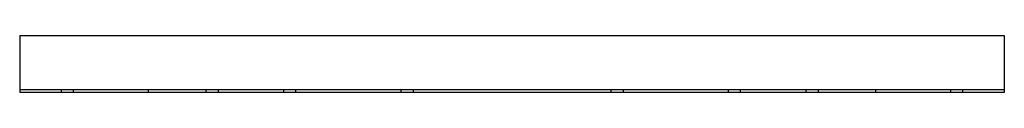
# Model space of a CAD drawing. Header units: millimetres. Extents: x -516 to 516, y -30 to 30.
import ezdxf

# ---------------------------------------------------------------- set-up
doc = ezdxf.new("R2010")
doc.units = ezdxf.units.MM
doc.layers.add('HIDDEN', color=7, linetype='Continuous')
doc.layers.add('THICK', color=7, linetype='Continuous')

msp = doc.modelspace()

# ---------------------------------------------------------------- linework, layer by layer
at = {"layer": 'HIDDEN'}
for p, q in [((-516, 30), (-516, 30)), ((516, 30), (516, 30)), ((-516, -27), (-516, -27)), ((516, -27), (-516, -27)), ((-516, -30), (-516, -30)), ((-472.5, -27), (-472.5, -30)), ((-459.5, -30), (-459.5, -27)), ((-381.4, -27), (-381.4, -30)), ((-321, -27), (-321, -30)), ((-308, -27), (-308, -30)), ((-239.5, -27), (-239.5, -30)), ((-226.5, -30), (-226.5, -27)), ((-116.5, -27), (-116.5, -30)), ((-103.5, -27), (-103.5, -30)), ((103.5, -27), (103.5, -30)), ((116.5, -27), (116.5, -30)), ((226.5, -27), (226.5, -30)), ((239.5, -30), (239.5, -27)), ((308, -27), (308, -30)), ((321, -27), (321, -30)), ((381.4, -30), (381.4, -27)), ((459.5, -27), (459.5, -30)), ((472.5, -30), (472.5, -27)), ((516, -27), (516, -27)), ((516, -30), (516, -30))]:
    msp.add_line(p, q, dxfattribs=at)
at = {"layer": 'THICK'}
for p, q in [((-516, 30), (-516, -30)), ((-516, 30), (516, 30)), ((516, 30), (516, -30)), ((516, -30), (-516, -30))]:
    msp.add_line(p, q, dxfattribs=at)

doc.saveas('drawing.dxf')
